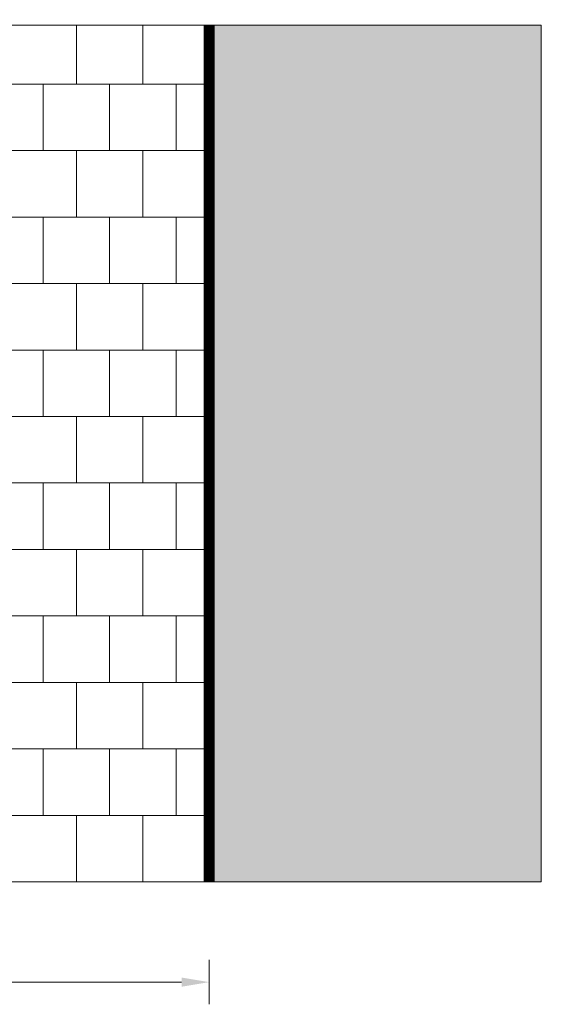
# Model space of a CAD drawing. Header units: metres. Extents: x 92403 to 95147, y 464428 to 465602.
# Tile 101 of 256: x 92454.92 to 92457.28, y 465152.38 to 465156.82. Entities that reach past the tile are written whole.
import ezdxf

# ---------------------------------------------------------------- set-up
doc = ezdxf.new("R2010")
doc.units = ezdxf.units.M
doc.layers.get('Defpoints').update_dxf_attribs({"linetype": 'CONTINUOUS'})
doc.layers.add('X-XX-AL-M', color=7, linetype='CONTINUOUS', lineweight=18)
doc.layers.add('X-XX-AL-RMB - profiel', color=7, linetype='CONTINUOUS', lineweight=9)
doc.styles.add('NLCS-ISO-M50-T25', font='NLCS-ISO.ttf', dxfattribs={"height": 0.125})
doc.dimstyles.new('NLCS-M50-T25-PIJL_L2_H1', dxfattribs={"dimscale": 0.05, "dimtxt": 2.5, "dimasz": 2.5, "dimexe": 2, "dimexo": 2, "dimgap": 0.7, "dimtad": 1, "dimzin": 0, "dimdsep": 46, "dimtxsty": 'NLCS-ISO-M50-T25', "dimcen": 2.5, "dimdle": 2, "dimclrd": 256, "dimclre": 256, "dimclrt": 256, "dimadec": 1, "dimazin": 0, "dimtfac": 1, "dimtdec": 3, "dimtofl": 0, "dimtmove": 0, "dimatfit": 3, "dimfxl": 2, "dimfxlon": 1, "dimtfillclr": 256, "dimtolj": 1, "dimtzin": 0, "dimlwd": -1, "dimlwe": -1, "dimarcsym": 0})

# ---------------------------------------------------------------- blocks, each defined once
blk = doc.blocks.new('*D171')
at = {"layer": 'Defpoints', "color": 0, "transparency": 16777216}
for p in [(92453.3804, 465153.936), (92455.7804, 465153.936), (92455.7804, 465152.4809)]:
    blk.add_point(p, dxfattribs=at)
at = {"layer": 'X-XX-AL-M', "transparency": 16777216}
for p, q in [((92453.3804, 465152.5809), (92453.3804, 465152.3809)), ((92455.7804, 465152.5809), (92455.7804, 465152.3809)), ((92453.5054, 465152.4809), (92455.6554, 465152.4809))]:
    blk.add_line(p, q, dxfattribs=at)
for points in [[(92453.5054, 465152.5017), (92453.5054, 465152.46), (92453.3804, 465152.4809)], [(92455.6554, 465152.5017), (92455.6554, 465152.46), (92455.7804, 465152.4809)]]:
    blk.add_solid(points, dxfattribs=at)
at = {"layer": 'X-XX-AL-M', "transparency": 16777216, "insert": (92454.5804, 465152.5784), "char_height": 0.125, "attachment_point": 5, "style": 'NLCS-ISO-M50-T25'}
blk.add_mtext('\\A1;2.40', dxfattribs=at)

msp = doc.modelspace()

# ---------------------------------------------------------------- hatches: boundary and pattern name
at = {"layer": 'X-XX-AL-RMB - profiel', "true_color": 0x000000}
h = msp.add_hatch(dxfattribs=at)
h.set_pattern_fill('AVH-TEGEL_300X300_HALFST', color=18, angle=90, pattern_type=2)
h.set_pattern_definition([(90, (92455.78037, 465152.93325), (-0.15, 0.3), [0.3, -0.3]), (180, (92455.78037, 465152.93325), (-4e-17, -0.3), [])])
h.paths.add_polyline_path([(92455.780369, 465152.933251), (92453.380369, 465152.933251), (92453.380369, 465156.799051), (92455.780369, 465156.799051)])
at = {"layer": 'X-XX-AL-RMB - profiel', "true_color": 0x9e9e9e}
h = msp.add_hatch(color=253, dxfattribs=at)
h.dxf.hatch_style = 1
h.paths.add_polyline_path([(92457.280369, 465156.799051), (92455.780369, 465156.799051), (92455.780369, 465152.933251), (92457.280369, 465152.933251)])

# ---------------------------------------------------------------- linework, layer by layer
at = {"layer": 'X-XX-AL-RMB - profiel'}
msp.add_lwpolyline([(92457.280369, 465156.799051), (92421.377967, 465156.799051), (92421.377967, 465152.933251), (92457.280369, 465152.933251)], close=True, dxfattribs=at)
at = {"layer": 'X-XX-AL-RMB - profiel', "const_width": 0.05, "flags": 128}
msp.add_lwpolyline([(92455.780369, 465152.933251), (92455.780369, 465156.799051)], dxfattribs=at)

# ---------------------------------------------------------------- dimensions: what is measured, and where the dimension line sits
at = {"layer": 'X-XX-AL-M'}
dim = msp.add_aligned_dim(p1=(92453.380369, 465153.93604), p2=(92455.780369, 465153.93604), distance=-1.455174, dimstyle='NLCS-M50-T25-PIJL_L2_H1', dxfattribs=at)
dim.commit()
dim.dimension.update_dxf_attribs({"geometry": '*D171', "text_midpoint": (92454.580369, 465152.578367)})

doc.saveas('drawing.dxf')
